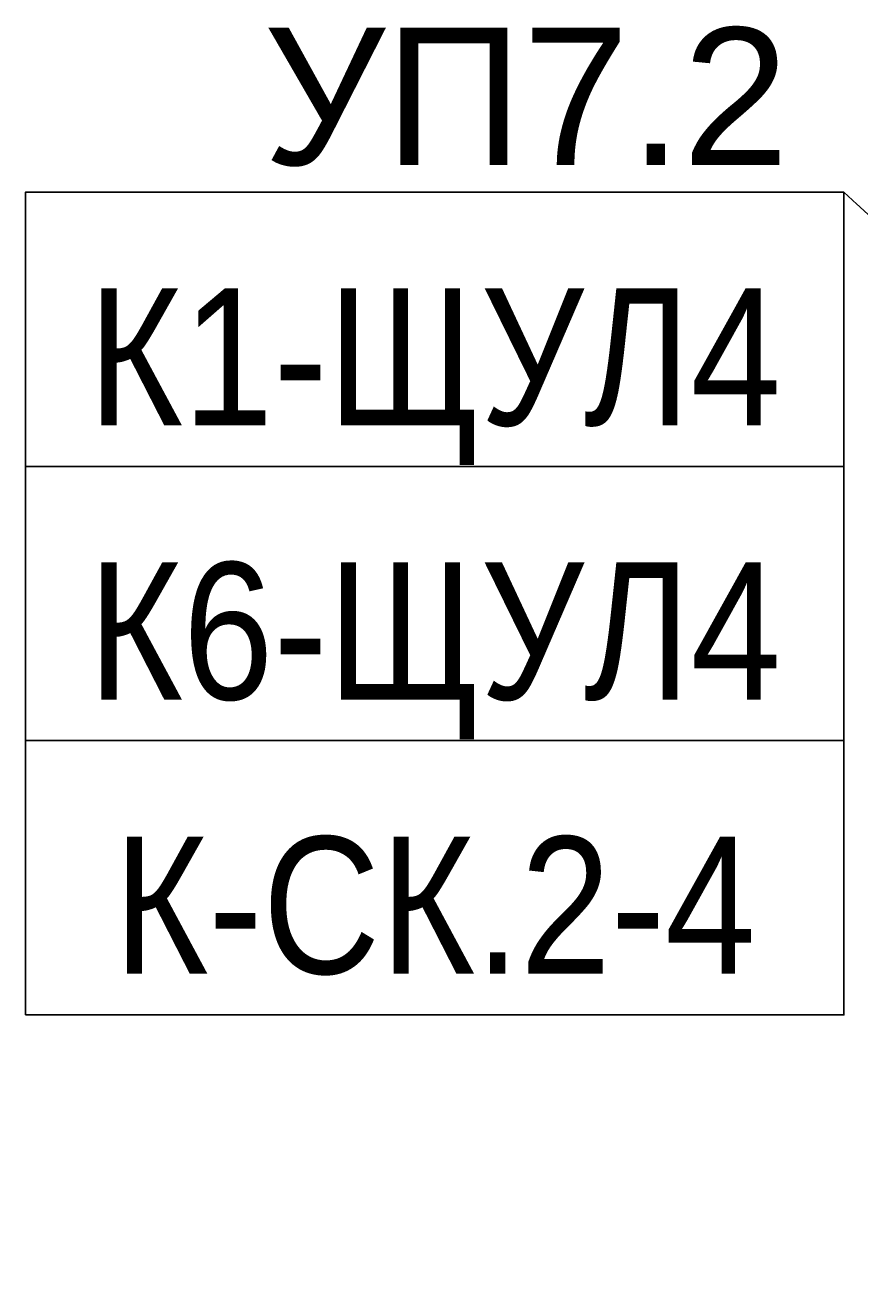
# Model space of a CAD drawing. Header units: millimetres. Extents: x -277772 to 277599, y -59564 to 282085.
# Tile 2 of 190: x -232198 to -230677, y -18732 to -16424. Entities that reach past the tile are written whole.
import ezdxf
from ezdxf import colors
from ezdxf.entities.mleader import LeaderData, LeaderLine
from ezdxf.enums import TextEntityAlignment as Align
from ezdxf.math import Vec2, Vec3

# ---------------------------------------------------------------- set-up
doc = ezdxf.new("R2018")
doc.units = ezdxf.units.MM
doc.set_wipeout_variables(frame=1)
doc.layers.add('КИП_выноска', color=6, linetype='Continuous', lineweight=25)
doc.styles.add('CP.Text', font='arial.ttf')
doc.styles.add('GOST 2.304', font='arial.ttf', dxfattribs={"width": 0.85})

# ---------------------------------------------------------------- blocks, each defined once
blk = doc.blocks.new('_None')
blk = doc.blocks.new('*U11')
at = {"color": 0, "linetype": 'Continuous', "lineweight": 30, "ltscale": 75, "width": 0.85, "flags": 104}
blk.add_attdef('ПРИМЕЧАНИЕ_1', text='', height=2.5, dxfattribs=at).set_placement((7.46, 3.611), align=Align.BOTTOM_CENTER)
at = {"color": 0, "lineweight": 30, "width": 0.85, "flags": 104}
blk.add_attdef('ПРИМЕЧАНИЕ_2', text='', height=2.5, dxfattribs=at).set_placement((7.46, -7.53), align=Align.BOTTOM_CENTER)
at = {"color": 0, "lineweight": 30, "style": 'GOST 2.304', "width": 0.85}
for tag, p in [('ИМЯ_КАБЕЛЯ_2', (7.46, -7.5)), ('ИМЯ_КАБЕЛЯ_3', (7.46, -12.5)), ('ИМЯ_КАБЕЛЯ_4', (7.46, -17.5)), ('ИМЯ_КАБЕЛЯ_5', (7.46, -22.5)), ('ИМЯ_КАБЕЛЯ_6', (7.46, -27.5)), ('ИМЯ_КАБЕЛЯ_7', (7.46, -32.5)), ('ИМЯ_КАБЕЛЯ_8', (7.46, -37.5)), ('ИМЯ_КАБЕЛЯ_9', (7.46, -42.5))]:
    blk.add_attdef(tag, text='', height=2.5, dxfattribs=at).set_placement(p, align=Align.BOTTOM_CENTER)
at = {"linetype": 'Continuous'}
blk.add_wipeout([(0, 2.5), (14.919, 2.5), (14.919, -2.5), (0, -2.5)], dxfattribs=at)
at = {"color": 0}
blk.add_line((0, -2.5), (0, 0), dxfattribs=at)
at = {"color": 0, "linetype": 'Continuous'}
blk.add_lwpolyline([(0, -2.5), (14.919, -2.5), (14.919, 2.5), (0, 2.5)], close=True, dxfattribs=at)
at = {"color": 0, "lineweight": 30, "style": 'GOST 2.304', "width": 0.85}
blk.add_attdef('ИМЯ_КАБЕЛЯ_1', text='', height=2.5, dxfattribs=at).set_placement((7.46, -2.5), align=Align.BOTTOM_CENTER)

msp = doc.modelspace()

# ---------------------------------------------------------------- leaders
at = {"layer": 'КИП_выноска'}
ml = msp.add_multileader_mtext('Standard', dxfattribs=at)
ml.set_content('УП7.2', color=256, style='CP.Text')
ml.set_leader_properties(color=256, linetype='ByLayer', lineweight=-1)
ml.set_arrow_properties(name='NONE')
ml.build(insert=Vec2(0, 0))
ml.multileader.update_dxf_attribs({"has_dogleg": 0, "text_left_attachment_type": 6, "text_right_attachment_type": 6, "dogleg_length": 0.5, "arrow_head_size": 300})
ctx = ml.context
ctx.base_point, ctx.char_height, ctx.arrow_head_size, ctx.landing_gap_size, ctx.plane_origin = Vec3(-231843.9, -16728.6), 250, 300, 100, Vec3(-229673.7, -19388.5)
ctx.left_attachment, ctx.right_attachment, ctx.text_align_type = 6, 6, 2
notes = []
notes.append((ctx, [(1, (1, 1, 0), (-230705.1, -16728.6), (-1, 0), 0.5, [(0, [(-230039.1, -17341)], 0, [])])]))
ctx.mtext.insert, ctx.mtext.width, ctx.mtext.alignment, ctx.mtext.flow_direction = Vec3(-230805.6, -16428.6), 1238.542, 3, 5
ctx.mtext.has_bg_fill, ctx.mtext.bg_color, ctx.mtext.bg_scale_factor, ctx.mtext.bg_transparency, ctx.mtext.use_window_bg_color = 1, -1027028792, 1.5, 0, 1
for ctx, leaders in notes:
    for number, flags, end, landing, length, lines in leaders:
        leader = LeaderData()
        leader.index, (leader.has_last_leader_line, leader.has_dogleg_vector, leader.attachment_direction) = number, flags
        leader.last_leader_point, leader.dogleg_vector, leader.dogleg_length = Vec3(end), Vec3(landing), length
        for number, points, colour, breaks in lines:
            line = LeaderLine()
            line.index, line.vertices, line.color, line.breaks = number, Vec3.list(points), colors.encode_raw_color(colour), breaks
            leader.lines.append(line)
        ctx.leaders.append(leader)

# ---------------------------------------------------------------- next in the draw order: block references
ref = msp.add_blockref('*U11', (-232197.5, -16978.6), dxfattribs=dict(at, xscale=100, yscale=100, zscale=100))
lines = msp.add_mtext('\\W0.8500;', dxfattribs={"layer": '0', "color": 0, "linetype": 'Continuous', "lineweight": 30, "ltscale": 75, "insert": (-231451.6, -16617.5), "char_height": 2.5, "attachment_point": 1})
ref.add_attrib('ПРИМЕЧАНИЕ_1', '', (-231451.6, -16617.5), dxfattribs={"flags": 104}).embed_mtext(lines)
ref.add_attrib('ИМЯ_КАБЕЛЯ_1', 'К1-ЩУЛ4', dxfattribs={"layer": '0', "color": 0, "lineweight": 30, "height": 250, "style": 'GOST 2.304', "width": 0.85}).set_placement((-231451.6, -17228.6), align=Align.BOTTOM_CENTER)
lines = msp.add_mtext('\\W0.8500;', dxfattribs={"layer": '0', "color": 0, "lineweight": 30, "insert": (-231451.6, -17731.6), "char_height": 2.5, "attachment_point": 1})
ref.add_attrib('ПРИМЕЧАНИЕ_2', '', (-231451.6, -17731.6), dxfattribs={"flags": 104}).embed_mtext(lines)

# ---------------------------------------------------------------- next in the draw order: block references
ref = msp.add_blockref('*U11', (-232197.5, -17978.6), dxfattribs=dict(at, xscale=100, yscale=100, zscale=100))
lines = msp.add_mtext('\\W0.8500;', dxfattribs={"layer": '0', "color": 0, "linetype": 'Continuous', "lineweight": 30, "ltscale": 75, "insert": (-231451.6, -17617.5), "char_height": 2.5, "attachment_point": 1})
ref.add_attrib('ПРИМЕЧАНИЕ_1', '', (-231451.6, -17617.5), dxfattribs={"flags": 104}).embed_mtext(lines)
ref.add_attrib('ИМЯ_КАБЕЛЯ_1', 'К-СК.2-4', dxfattribs={"layer": '0', "color": 0, "lineweight": 30, "height": 250, "style": 'GOST 2.304', "width": 0.85}).set_placement((-231451.6, -18228.6), align=Align.BOTTOM_CENTER)
lines = msp.add_mtext('\\W0.8500;', dxfattribs={"layer": '0', "color": 0, "lineweight": 30, "insert": (-231451.6, -18731.6), "char_height": 2.5, "attachment_point": 1})
ref.add_attrib('ПРИМЕЧАНИЕ_2', '', (-231451.6, -18731.6), dxfattribs={"flags": 104}).embed_mtext(lines)

# ---------------------------------------------------------------- next in the draw order: block references
ref = msp.add_blockref('*U11', (-232197.5, -17478.6), dxfattribs=dict(at, xscale=100, yscale=100, zscale=100))
lines = msp.add_mtext('\\W0.8500;', dxfattribs={"layer": '0', "color": 0, "linetype": 'Continuous', "lineweight": 30, "ltscale": 75, "insert": (-231451.6, -17117.5), "char_height": 2.5, "attachment_point": 1})
ref.add_attrib('ПРИМЕЧАНИЕ_1', '', (-231451.6, -17117.5), dxfattribs={"flags": 104}).embed_mtext(lines)
ref.add_attrib('ИМЯ_КАБЕЛЯ_1', 'К6-ЩУЛ4', dxfattribs={"layer": '0', "color": 0, "lineweight": 30, "height": 250, "style": 'GOST 2.304', "width": 0.85}).set_placement((-231451.6, -17728.6), align=Align.BOTTOM_CENTER)
lines = msp.add_mtext('\\W0.8500;', dxfattribs={"layer": '0', "color": 0, "lineweight": 30, "insert": (-231451.6, -18231.6), "char_height": 2.5, "attachment_point": 1})
ref.add_attrib('ПРИМЕЧАНИЕ_2', '', (-231451.6, -18231.6), dxfattribs={"flags": 104}).embed_mtext(lines)

doc.saveas('drawing.dxf')
